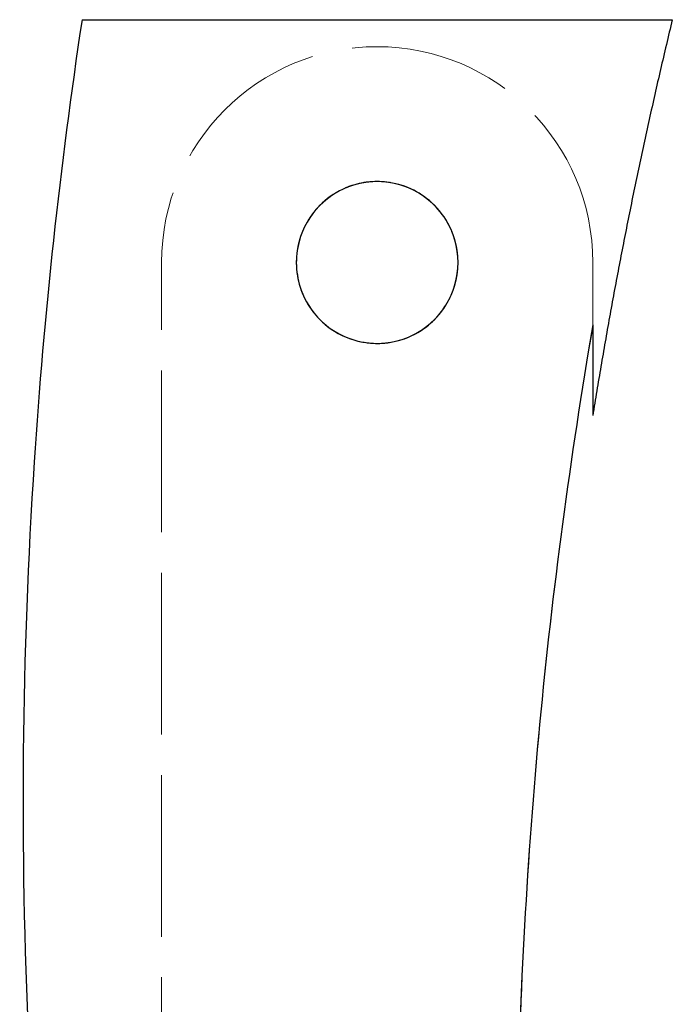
# Model space of a CAD drawing. Header units: millimetres. Extents: x -27 to 22, y -128 to 18.
# Tile 2 of 2: x -27 to 22, y -55 to 18. Entities that reach past the tile are written whole.
import ezdxf

# ---------------------------------------------------------------- set-up
doc = ezdxf.new("R2010")
doc.units = ezdxf.units.MM
doc.linetypes.add('ACAD_ISO02W100', pattern=[15, 12, -3])
doc.layers.add('HIDDEN', color=7, linetype='ACAD_ISO02W100', lineweight=13)
doc.layers.add('VISIBLE', color=7, linetype='Continuous', lineweight=25)

msp = doc.modelspace()

# ---------------------------------------------------------------- linework, layer by layer
at = {"layer": 'HIDDEN'}
for p, q in [((-16, -110), (-16, 0)), ((-16, -110), (-16, 0)), ((16, -4.634), (16, 0)), ((16, -4.634), (16, 0))]:
    msp.add_line(p, q, dxfattribs=at)
msp.add_circle((0, 0), 6, dxfattribs=at)
msp.add_circle((0, 0), 6, dxfattribs=at)
msp.add_arc((0, 0), 16, 0, 180, dxfattribs=at)
msp.add_arc((0, 0), 16, 0, 180, dxfattribs=at)
for points, knots in [([(21.901, 18), (21.902, 18), (21.332, 18), (20.234, 18), (19.138, 18), (17.515, 18), (15.486, 18), (13.46, 18), (11.03, 18), (8.381, 18), (5.733, 18), (2.867, 18), (0, 18), (-2.867, 18), (-5.733, 18), (-8.381, 18), (-11.03, 18), (-13.46, 18), (-15.486, 18), (-17.515, 18), (-19.138, 18), (-20.234, 18), (-21.332, 18), (-21.902, 18), (-21.901, 18)], [0, 0, 0, 0, 0.0625, 0.0625, 0.0625, 0.125, 0.125, 0.125, 0.1875, 0.1875, 0.1875, 0.25, 0.25, 0.25, 0.3125, 0.3125, 0.3125, 0.375, 0.375, 0.375, 0.4375, 0.4375, 0.4375, 0.5, 0.5, 0.5, 0.5]), ([(-5.002, 3.313), (-5.614, 2.393), (-5.962, 1.3), (-5.997, 0.197), (-6.02, -0.513), (-5.916, -1.227), (-5.691, -1.9)], [0, 0, 0, 0, 0.608321, 0.608321, 0.608321, 1, 1, 1, 1]), ([(16, -4.634), (14.317, -14.453), (12.993, -24.334), (12.055, -34.252), (11.116, -44.17), (10.562, -54.124), (10.394, -64.085), (10.225, -73.975), (10.439, -83.87), (10.996, -93.745), (11.472, -102.242), (12.209, -110.723), (13.1, -119.186)], [0, 0, 0, 0, 0.2453125, 0.2453125, 0.2453125, 0.490625, 0.490625, 0.490625, 0.734187, 0.734187, 0.734187, 0.9437407, 0.9437407, 0.9437407, 0.9437407]), ([(16, -4.634), (16, -5.994), (16, -7.348), (16, -8.651), (16, -9.032), (16, -9.405), (16, -9.769), (16, -10.271), (16, -10.654), (16, -10.919), (16, -11.149), (16, -11.346), (16, -11.345)], [0, 0, 0, 0, 0.486647, 0.486647, 0.486647, 0.629145, 0.629145, 0.629145, 0.826214, 0.826214, 0.826214, 1, 1, 1, 1])]:
    msp.add_open_spline(points, degree=3, knots=knots, dxfattribs=at)
for points, degree in [([(-1.034, 5.91), (-1.43, 5.841), (-1.813, 5.72)], 2), ([(-1.02, 5.913), (-1.034, 5.91)], 1), ([(-1.008, 5.915), (-1.02, 5.913)], 1), ([(-1.005, 5.915), (-1.008, 5.915)], 1), ([(-0.994, 5.917), (-1.005, 5.915)], 1), ([(-0.99, 5.918), (-0.994, 5.917)], 1), ([(-0.987, 5.918), (-0.99, 5.918)], 1), ([(-0.983, 5.919), (-0.987, 5.918)], 1), ([(-0.982, 5.919), (-0.983, 5.919)], 1), ([(-0.917, 5.929), (-0.92, 5.929)], 1), ([(-0.914, 5.93), (-0.917, 5.929)], 1), ([(-0.91, 5.931), (-0.914, 5.93)], 1), ([(-0.907, 5.931), (-0.91, 5.931)], 1), ([(-0.904, 5.932), (-0.907, 5.931)], 1), ([(-0.9, 5.932), (-0.904, 5.932)], 1), ([(-0.837, 5.941), (-0.9, 5.932)], 1), ([(-0.834, 5.942), (-0.837, 5.941)], 1), ([(-0.831, 5.942), (-0.834, 5.942)], 1), ([(-0.827, 5.943), (-0.831, 5.942)], 1), ([(-0.824, 5.943), (-0.827, 5.943)], 1), ([(-0.82, 5.944), (-0.824, 5.943)], 1), ([(-0.817, 5.944), (-0.82, 5.944)], 1), ([(-0.754, 5.952), (-0.817, 5.944)], 1), ([(-0.75, 5.953), (-0.754, 5.952)], 1), ([(-0.747, 5.953), (-0.75, 5.953)], 1), ([(-0.744, 5.954), (-0.747, 5.953)], 1), ([(-0.74, 5.954), (-0.744, 5.954)], 1), ([(-0.739, 5.954), (-0.74, 5.954)], 1), ([(-0.734, 5.955), (-0.737, 5.955)], 1), ([(-0.67, 5.962), (-0.734, 5.955)], 1), ([(-0.667, 5.963), (-0.67, 5.962)], 1), ([(-0.664, 5.963), (-0.667, 5.963)], 1), ([(-0.66, 5.964), (-0.664, 5.963)], 1), ([(-0.625, 5.967), (-0.66, 5.964)], 1), ([(-0.562, 5.974), (-0.625, 5.967)], 1), ([(0.175, 5.997), (-0.194, 6.008), (-0.562, 5.974)], 2), ([(0.181, 5.997), (0.175, 5.997)], 1), ([(0.188, 5.997), (0.181, 5.997)], 1), ([(0.195, 5.997), (0.188, 5.997)], 1), ([(0.198, 5.997), (0.195, 5.997)], 1), ([(0.202, 5.997), (0.198, 5.997)], 1), ([(0.205, 5.996), (0.202, 5.997)], 1), ([(0.269, 5.994), (0.205, 5.996)], 1), ([(0.272, 5.994), (0.269, 5.994)], 1), ([(0.275, 5.994), (0.272, 5.994)], 1), ([(0.279, 5.994), (0.275, 5.994)], 1), ([(0.282, 5.993), (0.279, 5.994)], 1), ([(0.284, 5.993), (0.282, 5.993)], 1), ([(0.289, 5.993), (0.286, 5.993)], 1), ([(0.353, 5.99), (0.289, 5.993)], 1), ([(0.356, 5.989), (0.353, 5.99)], 1), ([(0.359, 5.989), (0.356, 5.989)], 1), ([(0.363, 5.989), (0.359, 5.989)], 1), ([(0.368, 5.989), (0.363, 5.989)], 1), ([(0.391, 5.987), (0.377, 5.988)], 1), ([(0.405, 5.986), (0.391, 5.987)], 1), ([(0.671, 5.962), (0.538, 5.977), (0.405, 5.986)], 2), ([(0.685, 5.961), (0.671, 5.962)], 1), ([(0.699, 5.959), (0.685, 5.961)], 1), ([(0.708, 5.958), (0.699, 5.959)], 1), ([(0.716, 5.957), (0.713, 5.958)], 1), ([(0.72, 5.957), (0.716, 5.957)], 1), ([(0.723, 5.956), (0.72, 5.957)], 1), ([(0.786, 5.948), (0.723, 5.956)], 1), ([(0.789, 5.948), (0.786, 5.948)], 1), ([(0.793, 5.947), (0.789, 5.948)], 1), ([(0.796, 5.947), (0.793, 5.947)], 1), ([(0.799, 5.947), (0.796, 5.947)], 1), ([(0.803, 5.946), (0.799, 5.947)], 1), ([(0.806, 5.946), (0.803, 5.946)], 1), ([(0.869, 5.937), (0.806, 5.946)], 1), ([(0.872, 5.936), (0.869, 5.937)], 1), ([(0.875, 5.936), (0.872, 5.936)], 1), ([(0.879, 5.935), (0.876, 5.936)], 1), ([(0.891, 5.934), (0.879, 5.935)], 1), ([(0.894, 5.933), (0.891, 5.934)], 1), ([(0.905, 5.931), (0.894, 5.933)], 1), ([(0.946, 5.925), (0.905, 5.931)], 1), ([(1.379, 5.839), (1.17, 5.889), (0.957, 5.923)], 2), ([(-2.345, 5.523), (-2.657, 5.39), (-2.952, 5.223)], 2), ([(1.384, 5.838), (1.379, 5.839)], 1), ([(1.396, 5.835), (1.384, 5.838)], 1), ([(1.408, 5.832), (1.396, 5.835)], 1), ([(1.412, 5.831), (1.408, 5.832)], 1), ([(1.416, 5.83), (1.412, 5.831)], 1), ([(1.419, 5.83), (1.416, 5.83)], 1), ([(1.499, 5.81), (1.421, 5.829)], 1), ([(1.504, 5.808), (1.5, 5.809)], 1), ([(1.508, 5.808), (1.504, 5.808)], 1), ([(1.513, 5.806), (1.508, 5.807)], 1), ([(1.517, 5.805), (1.513, 5.806)], 1), ([(1.521, 5.804), (1.517, 5.805)], 1), ([(1.525, 5.803), (1.521, 5.804)], 1), ([(1.604, 5.782), (1.525, 5.803)], 1), ([(1.608, 5.78), (1.604, 5.782)], 1), ([(1.612, 5.78), (1.608, 5.78)], 1), ([(1.617, 5.778), (1.612, 5.779)], 1), ([(1.621, 5.777), (1.617, 5.778)], 1), ([(1.625, 5.776), (1.621, 5.777)], 1), ([(1.629, 5.775), (1.625, 5.776)], 1), ([(1.708, 5.752), (1.629, 5.775)], 1), ([(1.712, 5.751), (1.708, 5.752)], 1), ([(1.715, 5.75), (1.712, 5.751)], 1), ([(1.72, 5.748), (1.716, 5.749)], 1), ([(1.746, 5.74), (1.72, 5.748)], 1), ([(2.712, 5.352), (2.247, 5.588), (1.746, 5.74)], 2), ([(2.72, 5.348), (2.712, 5.352)], 1), ([(2.728, 5.344), (2.72, 5.348)], 1), ([(2.735, 5.34), (2.728, 5.344)], 1), ([(2.739, 5.338), (2.735, 5.34)], 1), ([(2.741, 5.337), (2.739, 5.338)], 1), ([(2.747, 5.334), (2.743, 5.336)], 1), ([(2.819, 5.297), (2.747, 5.334)], 1), ([(2.823, 5.295), (2.819, 5.297)], 1), ([(2.826, 5.293), (2.823, 5.295)], 1), ([(2.83, 5.291), (2.826, 5.293)], 1), ([(2.834, 5.288), (2.83, 5.29)], 1), ([(2.836, 5.287), (2.834, 5.288)], 1), ([(2.842, 5.284), (2.838, 5.286)], 1), ([(2.913, 5.245), (2.842, 5.284)], 1), ([(2.914, 5.245), (2.913, 5.245)], 1), ([(2.921, 5.241), (2.917, 5.243)], 1), ([(2.921, 5.241), (2.921, 5.241)], 1), ([(2.934, 5.234), (2.925, 5.239)], 1), ([(2.943, 5.229), (2.934, 5.234)], 1), ([(2.953, 5.223), (2.944, 5.228)], 1), ([(3.136, 5.115), (2.954, 5.223)], 1), ([(3.145, 5.11), (3.136, 5.115)], 1), ([(-3.819, 4.628), (-4.263, 4.261), (-4.654, 3.83), (-4.976, 3.353)], 3), ([(-3.818, 4.629), (-3.819, 4.628)], 1), ([(-3.813, 4.632), (-3.818, 4.629)], 1), ([(-3.799, 4.644), (-3.808, 4.637)], 1), ([(-3.789, 4.652), (-3.799, 4.644)], 1), ([(-3.609, 4.793), (-3.701, 4.724), (-3.789, 4.652)], 2), ([(-3.6, 4.8), (-3.609, 4.793)], 1), ([(-3.59, 4.808), (-3.6, 4.8)], 1), ([(-3.58, 4.815), (-3.59, 4.808)], 1), ([(-3.579, 4.816), (-3.58, 4.815)], 1), ([(-3.578, 4.817), (-3.579, 4.816)], 1), ([(-3.576, 4.818), (-3.578, 4.817)], 1), ([(-3.576, 4.818), (-3.576, 4.818)], 1), ([(-3.552, 4.836), (-3.553, 4.835)], 1), ([(-3.551, 4.837), (-3.552, 4.836)], 1), ([(-3.549, 4.838), (-3.551, 4.837)], 1), ([(3.155, 5.104), (3.145, 5.11)], 1), ([(3.164, 5.098), (3.155, 5.104)], 1), ([(3.174, 5.092), (3.164, 5.098)], 1), ([(3.893, 4.565), (3.553, 4.855), (3.174, 5.092)], 2), ([(4.233, 4.252), (4.23, 4.255)], 1), ([(4.234, 4.251), (4.233, 4.252)], 1), ([(4.237, 4.248), (4.234, 4.251)], 1), ([(4.242, 4.244), (4.237, 4.248)], 1), ([(4.245, 4.241), (4.242, 4.244)], 1), ([(4.246, 4.24), (4.245, 4.241)], 1), ([(4.249, 4.236), (4.246, 4.24)], 1), ([(4.252, 4.233), (4.249, 4.236)], 1), ([(4.253, 4.232), (4.252, 4.233)], 1), ([(4.256, 4.229), (4.253, 4.232)], 1), ([(4.26, 4.225), (4.256, 4.229)], 1), ([(4.263, 4.222), (4.26, 4.225)], 1), ([(4.264, 4.221), (4.263, 4.222)], 1), ([(4.265, 4.22), (4.264, 4.221)], 1), ([(4.268, 4.217), (4.267, 4.218)], 1), ([(4.269, 4.216), (4.268, 4.217)], 1), ([(4.27, 4.215), (4.269, 4.216)], 1), ([(4.29, 4.195), (4.27, 4.215)], 1), ([(4.291, 4.194), (4.29, 4.195)], 1), ([(4.292, 4.193), (4.291, 4.194)], 1), ([(4.293, 4.192), (4.292, 4.193)], 1), ([(4.294, 4.191), (4.293, 4.192)], 1), ([(4.298, 4.186), (4.294, 4.191)], 1), ([(4.299, 4.185), (4.298, 4.186)], 1), ([(4.3, 4.184), (4.299, 4.185)], 1), ([(4.301, 4.183), (4.3, 4.184)], 1), ([(4.302, 4.182), (4.301, 4.183)], 1), ([(4.321, 4.162), (4.302, 4.182)], 1), ([(4.322, 4.161), (4.321, 4.162)], 1), ([(4.323, 4.16), (4.322, 4.161)], 1), ([(4.324, 4.159), (4.323, 4.16)], 1), ([(4.326, 4.158), (4.324, 4.159)], 1), ([(4.327, 4.157), (4.326, 4.158)], 1), ([(4.328, 4.155), (4.327, 4.157)], 1), ([(4.352, 4.13), (4.328, 4.155)], 1), ([(4.353, 4.129), (4.352, 4.13)], 1), ([(4.355, 4.128), (4.353, 4.129)], 1), ([(4.356, 4.126), (4.355, 4.128)], 1), ([(4.357, 4.125), (4.356, 4.126)], 1), ([(4.358, 4.124), (4.357, 4.125)], 1), ([(4.359, 4.123), (4.358, 4.124)], 1), ([(5.18, 3.028), (4.831, 3.623), (4.359, 4.123)], 2), ([(-4.986, 3.337), (-5.002, 3.313)], 1), ([(-4.985, 3.339), (-4.986, 3.337)], 1), ([(-4.984, 3.34), (-4.985, 3.339)], 1), ([(-4.984, 3.341), (-4.984, 3.34)], 1), ([(-4.976, 3.353), (-4.983, 3.341)], 1), ([(5.386, 2.644), (5.38, 2.655)], 1), ([(5.518, 2.357), (5.458, 2.496), (5.392, 2.632)], 2), ([(5.613, 2.121), (5.613, 2.121)], 1), ([(5.63, 2.076), (5.63, 2.076)], 1), ([(5.634, 2.064), (5.634, 2.064)], 1), ([(5.655, 2.004), (5.65, 2.018)], 1), ([(5.666, 1.974), (5.656, 2.002)], 1), ([(5.673, 1.954), (5.668, 1.968)], 1), ([(5.674, 1.952), (5.674, 1.952)], 1), ([(5.689, 1.906), (5.689, 1.906)], 1), ([(5.741, 1.743), (5.693, 1.894)], 1), ([(5.745, 1.731), (5.745, 1.731)], 1), ([(5.759, 1.684), (5.759, 1.684)], 1), ([(5.764, 1.667), (5.76, 1.681)], 1), ([(5.772, 1.638), (5.765, 1.664)], 1), ([(5.773, 1.633), (5.773, 1.636)], 1), ([(5.802, 1.527), (5.78, 1.61)], 1), ([(5.804, 1.521), (5.804, 1.521)], 1), ([(5.81, 1.498), (5.81, 1.498)], 1), ([(5.812, 1.489), (5.81, 1.496)], 1), ([(5.817, 1.472), (5.813, 1.486)], 1), ([(5.818, 1.465), (5.817, 1.47)], 1), ([(5.819, 1.463), (5.819, 1.463)], 1), ([(5.825, 1.44), (5.825, 1.44)], 1), ([(5.846, 1.35), (5.826, 1.434)], 1), ([(5.853, 1.321), (5.852, 1.327)], 1), ([(5.859, 1.293), (5.853, 1.32)], 1), ([(5.922, 0.963), (5.895, 1.129), (5.859, 1.292)], 2), ([(5.924, 0.95), (5.924, 0.95)], 1), ([(5.926, 0.937), (5.926, 0.937)], 1), ([(5.955, 0.731), (5.955, 0.731)], 1), ([(5.957, 0.718), (5.957, 0.718)], 1), ([(5.959, 0.697), (5.958, 0.705)], 1), ([(5.96, 0.688), (5.96, 0.696)], 1), ([(5.961, 0.687), (5.961, 0.687)], 1), ([(5.99, 0.348), (5.981, 0.506), (5.963, 0.663)], 2), ([(5.997, 0.194), (5.99, 0.346)], 1), ([(5.998, 0.159), (5.997, 0.193)], 1), ([(5.998, 0.134), (5.998, 0.134)], 1), ([(5.999, 0.128), (5.999, 0.128)], 1), ([(6, 0.073), (5.999, 0.104)], 1), ([(6, 0.049), (6, 0.049)], 1), ([(6, 0.042), (6, 0.042)], 1), ([(6, 0.018), (6, 0.018)], 1), ([(6, 0.009), (6, 0.016)], 1), ([(6, 0.003), (6, 0.007)], 1), ([(6, 0.007), (6, 0.007)], 1), ([(6, 0.002), (6, 0.002)], 1), ([(6, 0.002), (6, 0.002)], 1), ([(5.952, -0.758), (5.957, -0.715)], 1), ([(5.957, -0.715), (5.958, -0.713)], 1), ([(5.958, -0.705), (5.959, -0.702)], 1), ([(5.958, -0.71), (5.958, -0.708)], 1), ([(5.958, -0.713), (5.958, -0.71)], 1), ([(5.959, -0.701), (5.96, -0.695)], 1), ([(5.959, -0.702), (5.959, -0.701)], 1), ([(5.96, -0.688), (5.961, -0.682)], 1), ([(5.96, -0.695), (5.96, -0.688)], 1), ([(5.961, -0.681), (5.962, -0.675)], 1), ([(5.961, -0.682), (5.961, -0.681)], 1), ([(5.962, -0.675), (5.963, -0.67)], 1), ([(5.963, -0.662), (5.964, -0.655)], 1), ([(5.963, -0.668), (5.963, -0.662)], 1), ([(5.963, -0.67), (5.963, -0.668)], 1), ([(5.964, -0.655), (5.965, -0.65)], 1), ([(5.965, -0.647), (5.966, -0.642)], 1), ([(5.965, -0.65), (5.965, -0.648)], 1), ([(5.966, -0.635), (5.967, -0.63)], 1), ([(5.966, -0.637), (5.966, -0.635)], 1), ([(5.966, -0.642), (5.966, -0.637)], 1), ([(5.967, -0.63), (5.968, -0.622)], 1), ([(5.968, -0.615), (5.969, -0.61)], 1), ([(5.968, -0.617), (5.968, -0.615)], 1), ([(5.968, -0.618), (5.968, -0.617)], 1), ([(5.969, -0.609), (5.97, -0.596)], 1), ([(5.97, -0.596), (5.972, -0.583)], 1), ([(5.972, -0.583), (5.982, -0.474), (5.989, -0.364)], 2), ([(5.99, -0.35), (6, -0.18), (6, -0.009)], 2), ([(6, -0.002), (6, 0)], 1), ([(6, -0.007), (6, -0.002)], 1), ([(5.697, -1.882), (5.854, -1.408), (5.93, -0.912)], 2), ([(5.93, -0.911), (5.931, -0.909)], 1), ([(5.93, -0.912), (5.93, -0.911)], 1), ([(5.931, -0.905), (5.936, -0.871)], 1), ([(5.931, -0.907), (5.931, -0.905)], 1), ([(5.931, -0.909), (5.931, -0.907)], 1), ([(5.936, -0.871), (5.937, -0.87)], 1), ([(5.937, -0.864), (5.938, -0.862)], 1), ([(5.937, -0.866), (5.937, -0.864)], 1), ([(5.937, -0.868), (5.937, -0.866)], 1), ([(5.937, -0.87), (5.937, -0.868)], 1), ([(5.938, -0.859), (5.944, -0.816)], 1), ([(5.938, -0.862), (5.938, -0.859)], 1), ([(5.944, -0.816), (5.945, -0.814)], 1), ([(5.945, -0.808), (5.946, -0.806)], 1), ([(5.945, -0.81), (5.945, -0.808)], 1), ([(5.945, -0.812), (5.945, -0.81)], 1), ([(5.945, -0.814), (5.945, -0.812)], 1), ([(5.946, -0.804), (5.95, -0.77)], 1), ([(5.946, -0.806), (5.946, -0.804)], 1), ([(5.95, -0.77), (5.951, -0.768)], 1), ([(5.951, -0.762), (5.952, -0.76)], 1), ([(5.951, -0.765), (5.951, -0.762)], 1), ([(5.951, -0.766), (5.951, -0.765)], 1), ([(5.951, -0.768), (5.951, -0.766)], 1), ([(5.952, -0.76), (5.952, -0.758)], 1), ([(-5.691, -1.9), (-5.689, -1.906)], 1), ([(-5.689, -1.906), (-5.687, -1.912)], 1), ([(-5.687, -1.912), (-5.687, -1.913)], 1), ([(-5.687, -1.913), (-5.686, -1.914)], 1), ([(-5.686, -1.914), (-5.686, -1.915)], 1), ([(-5.686, -1.915), (-5.68, -1.934)], 1), ([(-5.68, -1.934), (-5.679, -1.935)], 1), ([(-5.679, -1.935), (-5.679, -1.936)], 1), ([(-5.679, -1.936), (-5.679, -1.937)], 1), ([(-5.679, -1.937), (-5.678, -1.938)], 1), ([(-5.678, -1.938), (-5.678, -1.939)], 1), ([(-5.678, -1.939), (-5.678, -1.94)], 1), ([(-5.678, -1.94), (-5.671, -1.958)], 1), ([(-5.671, -1.958), (-5.671, -1.959)], 1), ([(-5.671, -1.959), (-5.671, -1.96)], 1), ([(-5.671, -1.96), (-5.67, -1.961)], 1), ([(-5.67, -1.961), (-5.67, -1.962)], 1), ([(-5.67, -1.962), (-5.67, -1.963)], 1), ([(-5.67, -1.963), (-5.669, -1.964)], 1), ([(-5.669, -1.964), (-5.663, -1.983)], 1), ([(-5.663, -1.983), (-5.663, -1.984)], 1), ([(-5.663, -1.984), (-5.662, -1.985)], 1), ([(-5.662, -1.985), (-5.662, -1.986)], 1), ([(-5.662, -1.986), (-5.662, -1.987)], 1), ([(-5.662, -1.987), (-5.661, -1.988)], 1), ([(-5.661, -1.988), (-5.661, -1.989)], 1), ([(-5.661, -1.989), (-5.654, -2.007)], 1), ([(5.584, -2.196), (5.592, -2.175)], 1), ([(5.592, -2.175), (5.594, -2.169)], 1), ([(5.594, -2.169), (5.602, -2.148)], 1), ([(5.602, -2.148), (5.603, -2.147)], 1), ([(5.603, -2.147), (5.605, -2.141)], 1), ([(5.605, -2.14), (5.606, -2.139)], 1), ([(5.605, -2.141), (5.605, -2.14)], 1), ([(5.606, -2.139), (5.608, -2.133)], 1), ([(5.608, -2.133), (5.609, -2.132)], 1), ([(5.61, -2.127), (5.613, -2.119)], 1), ([(5.613, -2.119), (5.618, -2.107)], 1), ([(5.686, -1.914), (5.687, -1.913)], 1), ([(5.687, -1.913), (5.691, -1.9)], 1), ([(5.694, -1.892), (5.695, -1.888)], 1), ([(5.695, -1.888), (5.697, -1.882)], 1), ([(5.202, -2.99), (5.415, -2.62), (5.573, -2.222)], 2), ([(5.573, -2.222), (5.584, -2.196)], 1), ([(5.03, -3.271), (5.107, -3.149)], 1), ([(5.107, -3.149), (5.11, -3.145)], 1), ([(5.11, -3.145), (5.116, -3.134)], 1), ([(5.116, -3.134), (5.122, -3.125)], 1), ([(5.122, -3.125), (5.128, -3.115)], 1), ([(5.128, -3.115), (5.134, -3.106)], 1), ([(5.134, -3.106), (5.135, -3.104)], 1), ([(5.14, -3.095), (5.147, -3.084)], 1), ([(5.14, -3.095), (5.14, -3.095)], 1), ([(5.147, -3.084), (5.152, -3.075)], 1), ([(5.152, -3.075), (5.159, -3.064)], 1), ([(5.159, -3.064), (5.164, -3.055)], 1), ([(5.164, -3.055), (5.165, -3.053)], 1), ([(5.165, -3.053), (5.17, -3.044)], 1), ([(5.17, -3.044), (5.177, -3.033)], 1), ([(5.177, -3.033), (5.182, -3.025)], 1), ([(5.182, -3.025), (5.188, -3.014)], 1), ([(5.188, -3.014), (5.193, -3.005)], 1), ([(5.193, -3.005), (5.195, -3.002)], 1), ([(5.195, -3.002), (5.2, -2.994)], 1), ([(5.2, -2.993), (5.202, -2.99)], 1), ([(5.202, -2.99), (5.202, -2.99)], 1), ([(1.482, -5.814), (1.482, -5.814)], 1)]:
    msp.add_open_spline(points, degree=degree, dxfattribs=at)
at = {"layer": 'VISIBLE'}
for points, knots in [([(-21.901, 18), (-23.545, 7.126), (-24.734, -3.818), (-25.453, -14.792), (-26.393, -29.118), (-26.53, -43.496), (-25.864, -57.837), (-24.774, -81.452), (-21.492, -104.955), (-16.237, -128)], [0, 0, 0, 0, 0.224482, 0.224482, 0.224482, 0.517516, 0.517516, 0.517516, 1, 1, 1, 1]), ([(-21.901, 18), (-21.902, 18), (-21.332, 18), (-20.234, 18), (-19.138, 18), (-17.515, 18), (-15.486, 18), (-13.46, 18), (-11.03, 18), (-8.381, 18), (-5.733, 18), (-2.867, 18), (0, 18), (2.867, 18), (5.733, 18), (8.381, 18), (11.03, 18), (13.46, 18), (15.486, 18), (17.515, 18), (19.138, 18), (20.234, 18), (21.332, 18), (21.902, 18), (21.901, 18)], [0, 0, 0, 0, 0.125, 0.125, 0.125, 0.25, 0.25, 0.25, 0.375, 0.375, 0.375, 0.5, 0.5, 0.5, 0.625, 0.625, 0.625, 0.75, 0.75, 0.75, 0.875, 0.875, 0.875, 1, 1, 1, 1]), ([(6, 0), (6.002, -1.117), (5.68, -2.231), (5.096, -3.167), (4.303, -4.449), (3.031, -5.394), (1.586, -5.786), (0.388, -6.118), (-0.931, -6.064), (-2.115, -5.615), (-2.934, -5.307), (-3.684, -4.817), (-4.295, -4.19), (-4.888, -3.583), (-5.348, -2.85), (-5.638, -2.053), (-6.059, -0.904), (-6.115, 0.376), (-5.794, 1.56), (-5.528, 2.552), (-5.001, 3.472), (-4.281, 4.204), (-3.297, 5.212), (-1.946, 5.852), (-0.545, 5.975), (0.418, 6.064), (1.399, 5.914), (2.286, 5.548), (3.439, 5.074), (4.429, 4.237), (5.086, 3.182), (5.678, 2.241), (6.002, 1.125), (6, 0)], [0, 0, 0, 0, 0.233392, 0.233392, 0.233392, 0.55211, 0.55211, 0.55211, 0.816994, 0.816994, 0.816994, 1, 1, 1, 1.177592, 1.177592, 1.177592, 1.434077, 1.434077, 1.434077, 1.648766, 1.648766, 1.648766, 1.943041, 1.943041, 1.943041, 2.145454, 2.145454, 2.145454, 2.408136, 2.408136, 2.408136, 2.643171, 2.643171, 2.643171, 2.643171]), ([(-5.654, -2.007), (-5.43, -2.64), (-5.098, -3.235), (-4.677, -3.758), (-4.027, -4.57), (-3.159, -5.208), (-2.189, -5.586), (-1.02, -6.048), (0.287, -6.122), (1.482, -5.814)], [0, 0, 0, 0, 0.226554, 0.226554, 0.226554, 0.577042, 0.577042, 0.577042, 1, 1, 1, 1]), ([(16, -4.634), (14.317, -14.453), (12.993, -24.334), (12.055, -34.252), (11.116, -44.17), (10.562, -54.124), (10.394, -64.085), (10.225, -73.975), (10.439, -83.87), (10.996, -93.745), (11.472, -102.242), (12.209, -110.723), (13.1, -119.186)], [0, 0, 0, 0, 0.2453125, 0.2453125, 0.2453125, 0.490625, 0.490625, 0.490625, 0.734187, 0.734187, 0.734187, 0.9437407, 0.9437407, 0.9437407, 0.9437407]), ([(16, -4.634), (16, -5.994), (16, -7.348), (16, -8.651), (16, -9.032), (16, -9.405), (16, -9.769), (16, -10.271), (16, -10.654), (16, -10.919), (16, -11.149), (16, -11.346), (16, -11.345)], [0, 0, 0, 0, 0.486647, 0.486647, 0.486647, 0.629145, 0.629145, 0.629145, 0.826214, 0.826214, 0.826214, 1, 1, 1, 1])]:
    msp.add_open_spline(points, degree=3, knots=knots, dxfattribs=at)
for points, degree in [([(21.901, 18), (18.35, 3.334), (16, -11.345)], 2), ([(-1.034, 5.91), (-1.034, 5.91)], 1), ([(-1.02, 5.913), (-1.02, 5.913)], 1), ([(-1.008, 5.915), (-1.008, 5.915)], 1), ([(-1.005, 5.915), (-1.005, 5.915)], 1), ([(-0.994, 5.917), (-0.994, 5.917)], 1), ([(-0.99, 5.918), (-0.99, 5.918)], 1), ([(-0.987, 5.918), (-0.987, 5.918)], 1), ([(-0.983, 5.919), (-0.983, 5.919)], 1), ([(-0.92, 5.929), (-0.982, 5.919)], 1), ([(-0.917, 5.929), (-0.917, 5.929)], 1), ([(-0.914, 5.93), (-0.914, 5.93)], 1), ([(-0.91, 5.931), (-0.91, 5.931)], 1), ([(-0.907, 5.931), (-0.907, 5.931)], 1), ([(-0.904, 5.932), (-0.904, 5.932)], 1), ([(-0.9, 5.932), (-0.9, 5.932)], 1), ([(-0.837, 5.941), (-0.837, 5.941)], 1), ([(-0.834, 5.942), (-0.834, 5.942)], 1), ([(-0.831, 5.942), (-0.831, 5.942)], 1), ([(-0.827, 5.943), (-0.827, 5.943)], 1), ([(-0.824, 5.943), (-0.824, 5.943)], 1), ([(-0.82, 5.944), (-0.82, 5.944)], 1), ([(-0.817, 5.944), (-0.817, 5.944)], 1), ([(-0.754, 5.952), (-0.754, 5.952)], 1), ([(-0.75, 5.953), (-0.75, 5.953)], 1), ([(-0.747, 5.953), (-0.747, 5.953)], 1), ([(-0.744, 5.954), (-0.744, 5.954)], 1), ([(-0.74, 5.954), (-0.74, 5.954)], 1), ([(-0.737, 5.955), (-0.739, 5.954)], 1), ([(-0.734, 5.955), (-0.734, 5.955)], 1), ([(-0.67, 5.962), (-0.67, 5.962)], 1), ([(-0.667, 5.963), (-0.667, 5.963)], 1), ([(-0.664, 5.963), (-0.664, 5.963)], 1), ([(-0.66, 5.964), (-0.66, 5.964)], 1), ([(-0.625, 5.967), (-0.625, 5.967)], 1), ([(-0.562, 5.974), (-0.562, 5.974)], 1), ([(0.175, 5.997), (0.175, 5.997)], 1), ([(0.181, 5.997), (0.181, 5.997)], 1), ([(0.188, 5.997), (0.188, 5.997)], 1), ([(0.195, 5.997), (0.195, 5.997)], 1), ([(0.198, 5.997), (0.198, 5.997)], 1), ([(0.202, 5.997), (0.202, 5.997)], 1), ([(0.205, 5.996), (0.205, 5.996)], 1), ([(0.269, 5.994), (0.269, 5.994)], 1), ([(0.272, 5.994), (0.272, 5.994)], 1), ([(0.275, 5.994), (0.275, 5.994)], 1), ([(0.279, 5.994), (0.279, 5.994)], 1), ([(0.282, 5.993), (0.282, 5.993)], 1), ([(0.286, 5.993), (0.284, 5.993)], 1), ([(0.289, 5.993), (0.289, 5.993)], 1), ([(0.353, 5.99), (0.353, 5.99)], 1), ([(0.356, 5.989), (0.356, 5.989)], 1), ([(0.359, 5.989), (0.359, 5.989)], 1), ([(0.363, 5.989), (0.363, 5.989)], 1), ([(0.377, 5.988), (0.368, 5.989)], 1), ([(0.391, 5.987), (0.391, 5.987)], 1), ([(0.405, 5.986), (0.405, 5.986)], 1), ([(0.671, 5.962), (0.671, 5.962)], 1), ([(0.685, 5.961), (0.685, 5.961)], 1), ([(0.699, 5.959), (0.699, 5.959)], 1), ([(0.713, 5.958), (0.708, 5.958)], 1), ([(0.716, 5.957), (0.716, 5.957)], 1), ([(0.72, 5.957), (0.72, 5.957)], 1), ([(0.723, 5.956), (0.723, 5.956)], 1), ([(0.786, 5.948), (0.786, 5.948)], 1), ([(0.789, 5.948), (0.789, 5.948)], 1), ([(0.793, 5.947), (0.793, 5.947)], 1), ([(0.796, 5.947), (0.796, 5.947)], 1), ([(0.799, 5.947), (0.799, 5.947)], 1), ([(0.803, 5.946), (0.803, 5.946)], 1), ([(0.806, 5.946), (0.806, 5.946)], 1), ([(0.869, 5.937), (0.869, 5.937)], 1), ([(0.872, 5.936), (0.872, 5.936)], 1), ([(0.876, 5.936), (0.875, 5.936)], 1), ([(0.879, 5.935), (0.879, 5.935)], 1), ([(0.891, 5.934), (0.891, 5.934)], 1), ([(0.894, 5.933), (0.894, 5.933)], 1), ([(0.905, 5.931), (0.905, 5.931)], 1), ([(0.957, 5.923), (0.946, 5.925)], 1), ([(-2.952, 5.223), (-3.262, 5.048), (-3.549, 4.838)], 2), ([(-1.813, 5.72), (-2.084, 5.634), (-2.345, 5.523)], 2), ([(1.379, 5.839), (1.379, 5.839)], 1), ([(1.384, 5.838), (1.384, 5.838)], 1), ([(1.396, 5.835), (1.396, 5.835)], 1), ([(1.408, 5.832), (1.408, 5.832)], 1), ([(1.412, 5.831), (1.412, 5.831)], 1), ([(1.416, 5.83), (1.416, 5.83)], 1), ([(1.421, 5.829), (1.419, 5.83)], 1), ([(1.5, 5.809), (1.499, 5.81)], 1), ([(1.504, 5.808), (1.504, 5.808)], 1), ([(1.508, 5.807), (1.508, 5.808)], 1), ([(1.513, 5.806), (1.513, 5.806)], 1), ([(1.517, 5.805), (1.517, 5.805)], 1), ([(1.521, 5.804), (1.521, 5.804)], 1), ([(1.525, 5.803), (1.525, 5.803)], 1), ([(1.604, 5.782), (1.604, 5.782)], 1), ([(1.608, 5.78), (1.608, 5.78)], 1), ([(1.612, 5.779), (1.612, 5.78)], 1), ([(1.617, 5.778), (1.617, 5.778)], 1), ([(1.621, 5.777), (1.621, 5.777)], 1), ([(1.625, 5.776), (1.625, 5.776)], 1), ([(1.629, 5.775), (1.629, 5.775)], 1), ([(1.708, 5.752), (1.708, 5.752)], 1), ([(1.712, 5.751), (1.712, 5.751)], 1), ([(1.716, 5.749), (1.715, 5.75)], 1), ([(1.72, 5.748), (1.72, 5.748)], 1), ([(1.746, 5.74), (1.746, 5.74)], 1), ([(2.712, 5.352), (2.712, 5.352)], 1), ([(2.72, 5.348), (2.72, 5.348)], 1), ([(2.728, 5.344), (2.728, 5.344)], 1), ([(2.735, 5.34), (2.735, 5.34)], 1), ([(2.739, 5.338), (2.739, 5.338)], 1), ([(2.743, 5.336), (2.741, 5.337)], 1), ([(2.747, 5.334), (2.747, 5.334)], 1), ([(2.819, 5.297), (2.819, 5.297)], 1), ([(2.823, 5.295), (2.823, 5.295)], 1), ([(2.826, 5.293), (2.826, 5.293)], 1), ([(2.83, 5.29), (2.83, 5.291)], 1), ([(2.834, 5.288), (2.834, 5.288)], 1), ([(2.838, 5.286), (2.836, 5.287)], 1), ([(2.842, 5.284), (2.842, 5.284)], 1), ([(2.913, 5.245), (2.913, 5.245)], 1), ([(2.917, 5.243), (2.914, 5.245)], 1), ([(2.925, 5.239), (2.921, 5.241)], 1), ([(2.921, 5.241), (2.921, 5.241)], 1), ([(2.934, 5.234), (2.934, 5.234)], 1), ([(2.944, 5.228), (2.943, 5.229)], 1), ([(2.954, 5.223), (2.953, 5.223)], 1), ([(3.136, 5.115), (3.136, 5.115)], 1), ([(-3.819, 4.628), (-3.819, 4.628)], 1), ([(-3.818, 4.629), (-3.818, 4.629)], 1), ([(-3.808, 4.637), (-3.813, 4.632)], 1), ([(-3.799, 4.644), (-3.799, 4.644)], 1), ([(-3.789, 4.652), (-3.789, 4.652)], 1), ([(-3.609, 4.793), (-3.609, 4.793)], 1), ([(-3.6, 4.8), (-3.6, 4.8)], 1), ([(-3.59, 4.808), (-3.59, 4.808)], 1), ([(-3.58, 4.815), (-3.58, 4.815)], 1), ([(-3.579, 4.816), (-3.579, 4.816)], 1), ([(-3.578, 4.817), (-3.578, 4.817)], 1), ([(-3.553, 4.835), (-3.576, 4.818)], 1), ([(-3.576, 4.818), (-3.576, 4.818)], 1), ([(-3.552, 4.836), (-3.552, 4.836)], 1), ([(-3.551, 4.837), (-3.551, 4.837)], 1), ([(3.145, 5.11), (3.145, 5.11)], 1), ([(3.155, 5.104), (3.155, 5.104)], 1), ([(3.164, 5.098), (3.164, 5.098)], 1), ([(3.174, 5.092), (3.174, 5.092)], 1), ([(4.23, 4.255), (4.068, 4.417), (3.893, 4.565)], 2), ([(4.233, 4.252), (4.233, 4.252)], 1), ([(4.234, 4.251), (4.234, 4.251)], 1), ([(4.237, 4.248), (4.237, 4.248)], 1), ([(4.242, 4.244), (4.242, 4.244)], 1), ([(4.245, 4.241), (4.245, 4.241)], 1), ([(4.246, 4.24), (4.246, 4.24)], 1), ([(4.249, 4.236), (4.249, 4.236)], 1), ([(4.252, 4.233), (4.252, 4.233)], 1), ([(4.253, 4.232), (4.253, 4.232)], 1), ([(4.256, 4.229), (4.256, 4.229)], 1), ([(4.26, 4.225), (4.26, 4.225)], 1), ([(4.263, 4.222), (4.263, 4.222)], 1), ([(4.264, 4.221), (4.264, 4.221)], 1), ([(4.267, 4.218), (4.265, 4.22)], 1), ([(4.268, 4.217), (4.268, 4.217)], 1), ([(4.269, 4.216), (4.269, 4.216)], 1), ([(4.27, 4.215), (4.27, 4.215)], 1), ([(4.29, 4.195), (4.29, 4.195)], 1), ([(4.291, 4.194), (4.291, 4.194)], 1), ([(4.292, 4.193), (4.292, 4.193)], 1), ([(4.293, 4.192), (4.293, 4.192)], 1), ([(4.294, 4.191), (4.294, 4.191)], 1), ([(4.298, 4.186), (4.298, 4.186)], 1), ([(4.299, 4.185), (4.299, 4.185)], 1), ([(4.3, 4.184), (4.3, 4.184)], 1), ([(4.301, 4.183), (4.301, 4.183)], 1), ([(4.302, 4.182), (4.302, 4.182)], 1), ([(4.321, 4.162), (4.321, 4.162)], 1), ([(4.322, 4.161), (4.322, 4.161)], 1), ([(4.323, 4.16), (4.323, 4.16)], 1), ([(4.324, 4.159), (4.324, 4.159)], 1), ([(4.326, 4.158), (4.326, 4.158)], 1), ([(4.327, 4.157), (4.327, 4.157)], 1), ([(4.328, 4.155), (4.328, 4.155)], 1), ([(4.352, 4.13), (4.352, 4.13)], 1), ([(4.353, 4.129), (4.353, 4.129)], 1), ([(4.355, 4.128), (4.355, 4.128)], 1), ([(4.356, 4.126), (4.356, 4.126)], 1), ([(4.357, 4.125), (4.357, 4.125)], 1), ([(4.358, 4.124), (4.358, 4.124)], 1), ([(4.359, 4.123), (4.359, 4.123)], 1), ([(-5.002, 3.313), (-5.002, 3.313)], 1), ([(-4.986, 3.337), (-4.986, 3.337)], 1), ([(-4.985, 3.339), (-4.985, 3.339)], 1), ([(-4.983, 3.341), (-4.984, 3.341)], 1), ([(-4.984, 3.34), (-4.984, 3.34)], 1), ([(-4.976, 3.353), (-4.976, 3.353)], 1), ([(5.38, 2.655), (5.287, 2.846), (5.18, 3.028)], 2), ([(5.392, 2.632), (5.386, 2.644)], 1), ([(5.613, 2.121), (5.568, 2.24), (5.518, 2.357)], 2), ([(5.63, 2.076), (5.613, 2.121)], 1), ([(5.634, 2.064), (5.63, 2.076)], 1), ([(5.65, 2.018), (5.634, 2.064)], 1), ([(5.656, 2.002), (5.655, 2.004)], 1), ([(5.668, 1.968), (5.666, 1.974)], 1), ([(5.674, 1.952), (5.673, 1.954)], 1), ([(5.689, 1.906), (5.674, 1.952)], 1), ([(5.693, 1.894), (5.689, 1.906)], 1), ([(5.745, 1.731), (5.741, 1.743)], 1), ([(5.759, 1.684), (5.745, 1.731)], 1), ([(5.76, 1.681), (5.759, 1.684)], 1), ([(5.765, 1.664), (5.764, 1.667)], 1), ([(5.773, 1.636), (5.772, 1.638)], 1), ([(5.78, 1.61), (5.773, 1.633)], 1), ([(5.804, 1.521), (5.802, 1.527)], 1), ([(5.81, 1.498), (5.804, 1.521)], 1), ([(5.81, 1.496), (5.81, 1.498)], 1), ([(5.813, 1.486), (5.812, 1.489)], 1), ([(5.817, 1.47), (5.817, 1.472)], 1), ([(5.819, 1.463), (5.818, 1.465)], 1), ([(5.825, 1.44), (5.819, 1.463)], 1), ([(5.826, 1.434), (5.825, 1.44)], 1), ([(5.852, 1.327), (5.846, 1.35)], 1), ([(5.853, 1.32), (5.853, 1.321)], 1), ([(5.859, 1.292), (5.859, 1.293)], 1), ([(5.924, 0.95), (5.922, 0.963)], 1), ([(5.926, 0.937), (5.924, 0.95)], 1), ([(5.955, 0.731), (5.926, 0.937)], 1), ([(5.957, 0.718), (5.955, 0.731)], 1), ([(5.958, 0.705), (5.957, 0.718)], 1), ([(5.96, 0.696), (5.959, 0.697)], 1), ([(5.961, 0.687), (5.96, 0.688)], 1), ([(5.963, 0.663), (5.961, 0.687)], 1), ([(5.99, 0.346), (5.99, 0.348)], 1), ([(5.997, 0.193), (5.997, 0.194)], 1), ([(5.998, 0.134), (5.998, 0.159)], 1), ([(5.999, 0.128), (5.998, 0.134)], 1), ([(5.999, 0.104), (5.999, 0.128)], 1), ([(6, 0.049), (6, 0.073)], 1), ([(6, 0.042), (6, 0.049)], 1), ([(6, 0.018), (6, 0.042)], 1), ([(6, 0.016), (6, 0.018)], 1), ([(6, 0.007), (6, 0.009)], 1), ([(6, 0.007), (6, 0.007)], 1), ([(6, 0.002), (6, 0.003)], 1), ([(6, 0), (6, 0.002)], 1), ([(6, 0.002), (6, 0.002)], 1), ([(5.957, -0.715), (5.957, -0.715)], 1), ([(5.958, -0.708), (5.958, -0.705)], 1), ([(5.958, -0.71), (5.958, -0.71)], 1), ([(5.958, -0.713), (5.958, -0.713)], 1), ([(5.959, -0.701), (5.959, -0.701)], 1), ([(5.959, -0.702), (5.959, -0.702)], 1), ([(5.96, -0.688), (5.96, -0.688)], 1), ([(5.96, -0.695), (5.96, -0.695)], 1), ([(5.961, -0.681), (5.961, -0.681)], 1), ([(5.961, -0.682), (5.961, -0.682)], 1), ([(5.962, -0.675), (5.962, -0.675)], 1), ([(5.963, -0.662), (5.963, -0.662)], 1), ([(5.963, -0.668), (5.963, -0.668)], 1), ([(5.963, -0.67), (5.963, -0.67)], 1), ([(5.964, -0.655), (5.964, -0.655)], 1), ([(5.965, -0.648), (5.965, -0.647)], 1), ([(5.965, -0.65), (5.965, -0.65)], 1), ([(5.966, -0.635), (5.966, -0.635)], 1), ([(5.966, -0.637), (5.966, -0.637)], 1), ([(5.966, -0.642), (5.966, -0.642)], 1), ([(5.967, -0.63), (5.967, -0.63)], 1), ([(5.968, -0.615), (5.968, -0.615)], 1), ([(5.968, -0.617), (5.968, -0.617)], 1), ([(5.968, -0.622), (5.968, -0.618)], 1), ([(5.969, -0.61), (5.969, -0.609)], 1), ([(5.97, -0.596), (5.97, -0.596)], 1), ([(5.972, -0.583), (5.972, -0.583)], 1), ([(5.989, -0.364), (5.99, -0.35)], 1), ([(6, -0.002), (6, -0.002)], 1), ([(6, -0.009), (6, -0.007)], 1), ([(5.93, -0.911), (5.93, -0.911)], 1), ([(5.93, -0.912), (5.93, -0.912)], 1), ([(5.931, -0.905), (5.931, -0.905)], 1), ([(5.931, -0.907), (5.931, -0.907)], 1), ([(5.931, -0.909), (5.931, -0.909)], 1), ([(5.936, -0.871), (5.936, -0.871)], 1), ([(5.937, -0.864), (5.937, -0.864)], 1), ([(5.937, -0.866), (5.937, -0.866)], 1), ([(5.937, -0.868), (5.937, -0.868)], 1), ([(5.937, -0.87), (5.937, -0.87)], 1), ([(5.938, -0.859), (5.938, -0.859)], 1), ([(5.938, -0.862), (5.938, -0.862)], 1), ([(5.944, -0.816), (5.944, -0.816)], 1), ([(5.945, -0.808), (5.945, -0.808)], 1), ([(5.945, -0.81), (5.945, -0.81)], 1), ([(5.945, -0.812), (5.945, -0.812)], 1), ([(5.945, -0.814), (5.945, -0.814)], 1), ([(5.946, -0.804), (5.946, -0.804)], 1), ([(5.946, -0.806), (5.946, -0.806)], 1), ([(5.95, -0.77), (5.95, -0.77)], 1), ([(5.951, -0.762), (5.951, -0.762)], 1), ([(5.951, -0.765), (5.951, -0.765)], 1), ([(5.951, -0.766), (5.951, -0.766)], 1), ([(5.951, -0.768), (5.951, -0.768)], 1), ([(5.952, -0.758), (5.952, -0.758)], 1), ([(5.952, -0.76), (5.952, -0.76)], 1), ([(-5.691, -1.9), (-5.691, -1.9)], 1), ([(-5.689, -1.906), (-5.689, -1.906)], 1), ([(-5.687, -1.912), (-5.687, -1.912)], 1), ([(-5.687, -1.913), (-5.687, -1.913)], 1), ([(-5.686, -1.914), (-5.686, -1.914)], 1), ([(-5.686, -1.915), (-5.686, -1.915)], 1), ([(-5.68, -1.934), (-5.68, -1.934)], 1), ([(-5.679, -1.935), (-5.679, -1.935)], 1), ([(-5.679, -1.936), (-5.679, -1.936)], 1), ([(-5.679, -1.937), (-5.679, -1.937)], 1), ([(-5.678, -1.938), (-5.678, -1.938)], 1), ([(-5.678, -1.939), (-5.678, -1.939)], 1), ([(-5.678, -1.94), (-5.678, -1.94)], 1), ([(-5.671, -1.958), (-5.671, -1.958)], 1), ([(-5.671, -1.959), (-5.671, -1.959)], 1), ([(-5.671, -1.96), (-5.671, -1.96)], 1), ([(-5.67, -1.961), (-5.67, -1.961)], 1), ([(-5.67, -1.962), (-5.67, -1.962)], 1), ([(-5.67, -1.963), (-5.67, -1.963)], 1), ([(-5.669, -1.964), (-5.669, -1.964)], 1), ([(-5.663, -1.983), (-5.663, -1.983)], 1), ([(-5.663, -1.984), (-5.663, -1.984)], 1), ([(-5.662, -1.985), (-5.662, -1.985)], 1), ([(-5.662, -1.986), (-5.662, -1.986)], 1), ([(-5.662, -1.987), (-5.662, -1.987)], 1), ([(-5.661, -1.988), (-5.661, -1.988)], 1), ([(-5.661, -1.989), (-5.661, -1.989)], 1), ([(5.592, -2.175), (5.592, -2.175)], 1), ([(5.594, -2.169), (5.594, -2.169)], 1), ([(5.602, -2.148), (5.602, -2.148)], 1), ([(5.603, -2.147), (5.603, -2.147)], 1), ([(5.605, -2.14), (5.605, -2.14)], 1), ([(5.605, -2.141), (5.605, -2.141)], 1), ([(5.606, -2.139), (5.606, -2.139)], 1), ([(5.608, -2.133), (5.608, -2.133)], 1), ([(5.609, -2.132), (5.61, -2.127)], 1), ([(5.613, -2.119), (5.613, -2.119)], 1), ([(5.618, -2.107), (5.686, -1.914)], 1), ([(5.687, -1.913), (5.687, -1.913)], 1), ([(5.691, -1.9), (5.694, -1.892)], 1), ([(5.695, -1.888), (5.695, -1.888)], 1), ([(5.697, -1.882), (5.697, -1.882)], 1), ([(5.573, -2.222), (5.573, -2.222)], 1), ([(5.584, -2.196), (5.584, -2.196)], 1), ([(1.482, -5.814), (2.93, -5.448), (4.213, -4.532), (5.03, -3.271)], 3), ([(5.107, -3.149), (5.107, -3.149)], 1), ([(5.11, -3.145), (5.11, -3.145)], 1), ([(5.116, -3.134), (5.116, -3.134)], 1), ([(5.122, -3.125), (5.122, -3.125)], 1), ([(5.128, -3.115), (5.128, -3.115)], 1), ([(5.134, -3.106), (5.134, -3.106)], 1), ([(5.135, -3.104), (5.14, -3.095)], 1), ([(5.14, -3.095), (5.14, -3.095)], 1), ([(5.147, -3.084), (5.147, -3.084)], 1), ([(5.152, -3.075), (5.152, -3.075)], 1), ([(5.159, -3.064), (5.159, -3.064)], 1), ([(5.164, -3.055), (5.164, -3.055)], 1), ([(5.165, -3.053), (5.165, -3.053)], 1), ([(5.17, -3.044), (5.17, -3.044)], 1), ([(5.177, -3.033), (5.177, -3.033)], 1), ([(5.182, -3.025), (5.182, -3.025)], 1), ([(5.188, -3.014), (5.188, -3.014)], 1), ([(5.193, -3.005), (5.193, -3.005)], 1), ([(5.195, -3.002), (5.195, -3.002)], 1), ([(5.2, -2.994), (5.2, -2.993)], 1), ([(5.202, -2.99), (5.202, -2.99)], 1), ([(5.202, -2.99), (5.202, -2.99)], 1)]:
    msp.add_open_spline(points, degree=degree, dxfattribs=at)

doc.saveas('drawing.dxf')
